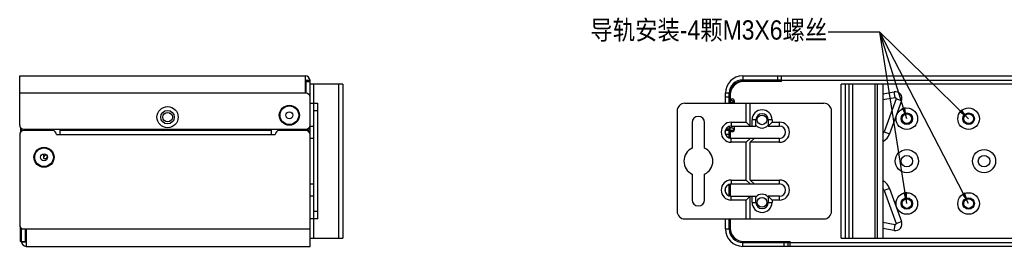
# Model space of a CAD drawing. Header units: millimetres. Extents: x 0 to 891, y -210 to 420.
# Tile 9 of 29: x 485 to 740, y 84 to 143. Entities that reach past the tile are written whole.
import ezdxf

# ---------------------------------------------------------------- set-up
doc = ezdxf.new("R2010")
doc.units = ezdxf.units.MM
doc.header["$LTSCALE"] = 0.01
doc.layers.get('0').update_dxf_attribs({"linetype": 'CONTINUOUS'})
doc.layers.add('02___PRT_ALL_AXES', color=7, linetype='CONTINUOUS')
doc.layers.add('3-尺寸层', color=10, linetype='CONTINUOUS')
doc.styles.get("Standard").update_dxf_attribs({"font": 'arial.ttf', "width": 0.85})
doc.dimstyles.new('ISO-25', dxfattribs={"dimtxt": 1.3, "dimasz": 0.8, "dimexe": 0.2, "dimexo": 0.1, "dimgap": 0.2, "dimtad": 1, "dimtoh": 1, "dimdsep": 46, "dimtxsty": 'Standard', "dimcen": 0.3, "dimclrd": 1, "dimclre": 1, "dimclrt": 1, "dimadec": 0, "dimazin": 0, "dimtfac": 1, "dimtmove": 0, "dimatfit": 3, "dimfxl": 1, "dimarcsym": 0})

msp = doc.modelspace()

# ---------------------------------------------------------------- linework, layer by layer
at = {"color": 3, "linetype": 'Continuous'}
for p, q in [((485.043, 115.327), (485.043, 128.127)), ((485.043, 128.127), (559.043, 128.127)), ((559.043, 123.627), (559.043, 128.127)), ((672.334, 128.127), (773.334, 128.127)), ((682.334, 126.677), (682.334, 128.127)), ((560.243, 112.927), (560.243, 126.927)), ((674.584, 126.877), (672.584, 126.877)), ((682.334, 126.677), (672.584, 126.677)), ((674.584, 126.877), (674.584, 126.677)), ((763.334, 126.927), (682.334, 126.927)), ((559.243, 123.627), (485.043, 123.627)), ((667.834, 121.027), (667.834, 123.627)), ((669.084, 123.177), (669.084, 121.348)), ((669.148, 121.177), (668.934, 121.177)), ((668.934, 121.027), (668.934, 121.177)), ((669.084, 122.177), (669.634, 122.177)), ((670.134, 121.677), (670.134, 121.027)), ((670.134, 121.677), (670.134, 121.658)), ((668.934, 114.677), (668.934, 115.074)), ((670.134, 115.127), (670.134, 114.177)), ((486.043, 114.327), (559.243, 114.327)), ((486.543, 114.327), (486.543, 113.927)), ((668.834, 112.018), (668.834, 113.927)), ((669.034, 112.927), (668.834, 112.927)), ((669.148, 114.677), (668.934, 114.677)), ((669.084, 113.677), (669.634, 113.677)), ((669.084, 113.677), (669.084, 111.958)), ((670.034, 113.927), (670.034, 114.378)), ((670.134, 114.177), (670.134, 114.196)), ((668.834, 97.018), (668.834, 100.036)), ((669.084, 100.097), (669.084, 96.958)), ((668.834, 88.427), (668.834, 91.027)), ((669.084, 91.027), (669.084, 88.677)), ((486.543, 85.127), (486.543, 88.427)), ((672.334, 84.927), (773.334, 84.927)), ((672.584, 85.177), (684.584, 85.177)), ((684.584, 85.127), (678.934, 85.127)), ((684.584, 83.927), (684.584, 85.177)), ((761.084, 83.927), (684.584, 83.927))]:
    msp.add_line(p, q, dxfattribs=at)
at = {"color": 7, "linetype": 'Continuous'}
for p, q in [((672.334, 128.127), (672.334, 127.127)), ((681.334, 128.127), (681.334, 127.127)), ((560.243, 126.927), (559.243, 126.927)), ((559.243, 123.627), (559.243, 126.927)), ((559.243, 126.677), (560.243, 126.677)), ((568.743, 126.027), (560.243, 126.027)), ((561.243, 86.027), (561.243, 126.027)), ((567.743, 86.027), (567.743, 126.027)), ((568.743, 126.027), (568.743, 86.027)), ((672.334, 127.127), (682.334, 127.127)), ((675.584, 126.877), (674.584, 126.877)), ((682.334, 127.027), (675.584, 127.027)), ((675.584, 126.677), (675.584, 127.027)), ((682.334, 126.759), (675.584, 126.759)), ((747.834, 126.027), (697.834, 126.027)), ((697.834, 86.027), (697.834, 126.027)), ((698.834, 126.027), (698.834, 86.027)), ((699.834, 126.027), (699.834, 86.027)), ((700.804, 126.027), (700.804, 86.027)), ((706.574, 126.027), (706.574, 86.027)), ((707.134, 126.027), (707.134, 86.027)), ((708.634, 126.027), (708.634, 86.027)), ((560.071, 123.177), (560.243, 123.177)), ((668.834, 123.627), (667.834, 123.627)), ((668.834, 122.627), (667.834, 122.627)), ((668.834, 121.027), (668.834, 123.627)), ((708.634, 123.501), (711.53, 124.012)), ((708.634, 121.978), (711.791, 122.535)), ((711.791, 122.535), (711.53, 124.012)), ((560.243, 121.027), (562.243, 121.027)), ((562.243, 91.027), (562.243, 121.027)), ((657.334, 121.027), (693.334, 121.027)), ((669.302, 121.927), (669.446, 122.177)), ((669.302, 121.927), (670.042, 121.5)), ((673.248, 116.127), (673.248, 121.027)), ((674.248, 115.127), (674.248, 121.027)), ((712.069, 122.203), (708.948, 113.629)), ((713.478, 121.69), (710.358, 113.116)), ((713.478, 121.69), (712.069, 122.203)), ((562.243, 119.027), (561.243, 119.027)), ((655.334, 119.027), (655.334, 93.027)), ((695.334, 93.027), (695.334, 119.027)), ((560.243, 115.127), (561.243, 115.127)), ((659.234, 116.027), (659.234, 109.419)), ((662.434, 109.419), (662.434, 116.027)), ((668.834, 115.036), (668.834, 114.327)), ((669.334, 116.127), (673.248, 116.127)), ((669.334, 116.127), (669.334, 115.127)), ((669.334, 115.127), (675.734, 115.127)), ((673.248, 116.127), (674.248, 115.127)), ((675.734, 116.727), (674.734, 116.727)), ((674.734, 115.127), (674.734, 116.727)), ((675.734, 115.127), (675.734, 116.727)), ((679.934, 116.727), (678.934, 116.727)), ((678.934, 116.727), (678.934, 115.127)), ((678.934, 115.127), (679.934, 116.127)), ((678.934, 115.127), (681.834, 115.127)), ((679.934, 116.727), (679.934, 116.127)), ((679.934, 116.127), (681.834, 116.127)), ((681.834, 115.127), (681.834, 116.127)), ((485.043, 112.927), (485.043, 89.427)), ((485.243, 114.73), (485.243, 113.524)), ((485.543, 114.473), (485.543, 113.781)), ((493.543, 113.927), (486.043, 113.927)), ((494.543, 112.927), (551.243, 112.927)), ((495.543, 112.927), (495.543, 114.327)), ((550.243, 113.927), (495.543, 113.927)), ((550.243, 112.927), (550.243, 114.327)), ((559.243, 113.927), (552.243, 113.927)), ((559.243, 113.927), (559.243, 114.327)), ((559.243, 114.177), (560.243, 114.177)), ((559.889, 113.677), (560.243, 113.677)), ((560.243, 83.927), (560.243, 112.927)), ((670.034, 113.927), (667.834, 113.927)), ((667.834, 112.978), (667.834, 113.927)), ((668.834, 112.927), (667.855, 112.927)), ((668.834, 114.327), (667.96, 114.327)), ((669.034, 112.927), (669.034, 114.677)), ((708.948, 113.629), (710.358, 113.116)), ((561.243, 111.927), (560.243, 111.927)), ((681.834, 111.927), (669.334, 111.927)), ((669.334, 110.927), (669.334, 111.927)), ((673.248, 110.927), (669.334, 110.927)), ((674.248, 111.927), (673.248, 110.927)), ((673.248, 101.127), (673.248, 110.927)), ((674.248, 110.927), (675.248, 111.927)), ((681.834, 110.927), (674.248, 110.927)), ((674.248, 101.127), (674.248, 110.927)), ((681.834, 110.927), (681.834, 111.927)), ((708.709, 111.151), (708.634, 111.281)), ((708.709, 111.151), (708.634, 111.108)), ((491.313, 106.727), (491.313, 107.924)), ((491.963, 106.727), (492.206, 107.272)), ((491.313, 106.727), (491.963, 106.727)), ((659.234, 102.636), (659.234, 96.027)), ((662.434, 96.027), (662.434, 102.636)), ((560.243, 100.127), (561.243, 100.127)), ((669.334, 101.127), (673.248, 101.127)), ((669.334, 101.127), (669.334, 100.127)), ((669.334, 100.127), (681.834, 100.127)), ((673.248, 101.127), (674.248, 100.127)), ((674.248, 101.127), (681.834, 101.127)), ((675.248, 100.127), (674.248, 101.127)), ((681.834, 100.127), (681.834, 101.127)), ((708.634, 100.946), (708.709, 100.903)), ((708.634, 100.773), (708.709, 100.903)), ((561.243, 96.927), (560.243, 96.927)), ((667.834, 97.978), (667.834, 99.082)), ((669.334, 96.927), (675.734, 96.927)), ((669.334, 95.927), (669.334, 96.927)), ((674.248, 96.927), (673.248, 95.927)), ((674.248, 91.027), (674.248, 96.927)), ((674.734, 95.327), (674.734, 96.927)), ((675.734, 95.327), (675.734, 96.927)), ((681.834, 96.927), (678.934, 96.927)), ((678.934, 96.927), (679.934, 95.927)), ((678.934, 96.927), (678.934, 95.327)), ((681.834, 95.927), (681.834, 96.927)), ((710.358, 98.938), (708.948, 98.425)), ((708.948, 98.425), (712.069, 89.851)), ((710.358, 98.938), (713.478, 90.364)), ((673.248, 95.927), (669.334, 95.927)), ((673.248, 91.027), (673.248, 95.927)), ((674.734, 95.327), (675.734, 95.327)), ((678.934, 95.327), (679.934, 95.327)), ((681.834, 95.927), (679.934, 95.927)), ((679.934, 95.927), (679.934, 95.327)), ((561.243, 93.027), (562.243, 93.027)), ((562.243, 91.027), (560.243, 91.027)), ((657.334, 91.027), (693.334, 91.027)), ((667.834, 88.427), (667.834, 91.027)), ((711.791, 89.52), (708.634, 90.076)), ((711.53, 88.042), (711.791, 89.52)), ((712.069, 89.851), (713.478, 90.364)), ((485.243, 85.177), (485.243, 88.83)), ((485.396, 88.677), (485.243, 88.677)), ((485.543, 85.127), (485.543, 88.573)), ((486.043, 88.427), (560.243, 88.427)), ((486.743, 88.427), (486.743, 83.927)), ((667.834, 88.427), (668.834, 88.427)), ((711.53, 88.042), (708.634, 88.553)), ((485.243, 85.177), (486.543, 85.177)), ((485.543, 85.127), (486.543, 85.127)), ((560.243, 86.027), (568.743, 86.027)), ((672.334, 83.927), (672.334, 84.927)), ((683.084, 83.927), (683.084, 84.927)), ((684.084, 83.927), (684.084, 84.927)), ((697.834, 86.027), (747.834, 86.027)), ((486.743, 83.927), (560.243, 83.927)), ((684.584, 83.927), (672.334, 83.927))]:
    msp.add_line(p, q, dxfattribs=at)
at = {"color": 3, "linetype": 'Continuous'}
for centre, radius in [((523.343, 117.427), 2.75), ((554.893, 117.927), 2.6)]:
    msp.add_circle(centre, radius, dxfattribs=at)
at = {"color": 7, "linetype": 'Continuous'}
for centre, radius in [((554.893, 117.927), 2.417), ((523.343, 117.427), 1.75), ((714.834, 117.027), 2.8), ((714.834, 117.027), 1.5), ((730.834, 117.027), 2.8), ((730.834, 117.027), 1.5), ((491.343, 107.027), 2.6), ((491.343, 107.027), 2.417), ((714.834, 106.027), 3), ((714.834, 106.027), 1.5), ((734.834, 106.027), 3), ((734.834, 106.027), 1.5), ((714.834, 95.027), 2.8), ((730.834, 95.027), 2.8), ((714.834, 95.027), 1.5), ((730.834, 95.027), 1.5)]:
    msp.add_circle(centre, radius, dxfattribs=at)
at = {"color": 3, "linetype": 'Continuous'}
for centre, radius, start, end in [((559.043, 126.927), 1.2, 0, 90), ((672.334, 123.627), 4.5, 90, 180), ((672.584, 123.377), 3.5, 90, 180), ((672.584, 123.177), 3.5, 90, 180), ((559.243, 122.627), 1, 0, 90), ((669.634, 121.677), 0.5, 0, 90), ((486.043, 115.327), 1, 180, 270), ((559.243, 115.327), 1, 270, 0), ((669.034, 113.927), 1, 270, 272.98441), ((669.634, 114.177), 0.5, 270, 0), ((669.034, 113.927), 1, 357.33499, 0), ((672.334, 88.427), 3.5, 180, 270), ((672.584, 88.677), 3.5, 180, 270), ((486.743, 85.127), 0.2, 180, 270)]:
    msp.add_arc(centre, radius, start, end, dxfattribs=at)
at = {"color": 7, "linetype": 'Continuous'}
for centre, radius, start, end in [((559.043, 126.927), 0.2, 0, 90), ((672.334, 123.627), 3.5, 90, 180), ((711.834, 122.288), 1.75, 340, 100), ((711.834, 122.288), 0.25, 340, 100), ((657.334, 119.027), 2, 90, 180), ((671.034, 120.927), 2, 150, 172.78846), ((693.334, 119.027), 2, 0, 90), ((660.834, 116.027), 1.6, 0, 180), ((677.334, 116.727), 2.6, 0, 180), ((677.334, 116.727), 1.6, 0, 180), ((669.334, 113.527), 2.6, 90, 270), ((669.334, 113.527), 1.6, 90, 270), ((681.834, 113.527), 2.6, 270, 90), ((681.834, 113.527), 1.6, 270, 90), ((486.043, 112.927), 1, 90, 180), ((493.543, 112.927), 1, 0, 90), ((552.243, 112.927), 1, 90, 180), ((559.243, 112.927), 1, 0, 90), ((706.834, 114.399), 2.25, 323.3962, 340), ((706.834, 114.399), 3.75, 300, 340), ((660.834, 106.027), 3.75, 115.2562, 244.7438), ((660.834, 106.027), 3.75, 295.2562, 64.7438), ((669.334, 98.527), 2.6, 90, 270), ((669.334, 98.527), 1.6, 90, 270), ((681.834, 98.527), 2.6, 270, 90), ((681.834, 98.527), 1.6, 270, 90), ((706.834, 97.656), 3.75, 20, 60), ((706.834, 97.656), 2.25, 20, 36.6038), ((660.834, 96.027), 1.6, 180, 360), ((677.334, 95.327), 2.6, 180, 360), ((677.334, 95.327), 1.6, 180, 360), ((657.334, 93.027), 2, 180, 270), ((693.334, 93.027), 2, 270, 0), ((486.043, 89.427), 1, 180, 270), ((711.834, 89.766), 1.75, 260, 20), ((711.834, 89.766), 0.25, 260, 20), ((672.334, 88.427), 4.5, 180, 270), ((486.743, 85.127), 1.2, 180, 270)]:
    msp.add_arc(centre, radius, start, end, dxfattribs=at)
at = {"color": 3, "linetype": 'Continuous'}
for points, knots in [([(670.11, 121.575), (670.083, 121.522), (669.977, 121.408), (669.741, 121.289), (669.452, 121.206), (669.244, 121.177), (669.148, 121.177)], [0, 0, 0, 0, 0.1666234, 0.4168903, 0.7322483, 1, 1, 1, 1]), ([(670.134, 121.658), (670.133, 121.651), (670.13, 121.622), (670.119, 121.595), (670.11, 121.575)], [0, 0, 0, 0, 0.2351419, 1, 1, 1, 1]), ([(560.243, 114.177), (560.243, 114.22), (560.243, 114.286), (560.24, 114.375), (560.232, 114.444), (560.21, 114.513), (560.161, 114.579), (560.076, 114.629), (560.008, 114.648), (559.969, 114.656)], [0, 0, 0, 0, 0.2053623, 0.3149208, 0.4258866, 0.5384547, 0.6602886, 0.8099986, 1, 1, 1, 1]), ([(670.11, 114.279), (670.083, 114.332), (669.977, 114.446), (669.741, 114.566), (669.452, 114.648), (669.244, 114.678), (669.148, 114.677)], [0, 0, 0, 0, 0.1666234, 0.4168903, 0.7322483, 1, 1, 1, 1]), ([(670.134, 114.196), (670.133, 114.203), (670.13, 114.232), (670.119, 114.259), (670.11, 114.279)], [0, 0, 0, 0, 0.2351419, 1, 1, 1, 1])]:
    msp.add_open_spline(points, degree=3, knots=knots, dxfattribs=at)
at = {"color": 7, "linetype": 'Continuous'}
for points, knots in [([(559.243, 114.177), (559.243, 114.187), (559.243, 114.237), (559.243, 114.287), (559.242, 114.327)], [0, 0, 0, 0, 0.1931556, 1, 1, 1, 1]), ([(491.313, 107.167), (491.416, 107.253), (491.602, 107.451), (491.763, 107.666), (491.84, 107.777)], [0, 0, 0, 0, 0.499945, 1, 1, 1, 1])]:
    msp.add_open_spline(points, degree=3, knots=knots, dxfattribs=at)
at = {"layer": '02___PRT_ALL_AXES', "color": 7, "linetype": 'Continuous'}
for p, q in [((557.743, 113.927), (557.743, 114.327)), ((670.117, 114.252), (670.034, 114.252)), ((674.734, 84.927), (674.734, 85.177)), ((678.934, 84.927), (678.934, 85.177))]:
    msp.add_line(p, q, dxfattribs=at)
for centre, radius in [((523.343, 117.427), 1.25), ((554.893, 117.927), 0.9), ((677.334, 116.727), 1.25), ((714.834, 117.027), 1.25), ((730.834, 117.027), 1.25), ((491.343, 107.027), 0.9), ((677.334, 95.327), 1.25), ((714.834, 95.027), 1.25), ((730.834, 95.027), 1.25)]:
    msp.add_circle(centre, radius, dxfattribs=at)
at = {"layer": '02___PRT_ALL_AXES', "color": 3, "linetype": 'Continuous'}
for centre, start, end in [((677.334, 116.727), 220.47738, 319.52262), ((677.334, 95.327), 40.47738, 139.52262)]:
    msp.add_arc(centre, 2.125, start, end, dxfattribs=at)
at = {"layer": '02___PRT_ALL_AXES', "color": 7, "linetype": 'Continuous'}
for centre, start, end in [((677.334, 116.727), 220.5635, 319.4365), ((677.334, 95.327), 40.5635, 139.4365)]:
    msp.add_arc(centre, 2.11, start, end, dxfattribs=at)

# ---------------------------------------------------------------- texts
at = {"layer": '3-尺寸层', "color": 1, "insert": (694.225, 136.965), "char_height": 5, "width": 95.84526, "attachment_point": 9}
msp.add_mtext('{\\f宋体|b0|i0|c134|p32;导轨安装}-4{\\f宋体|b0|i0|c134|p32;颗}M3X6{\\f宋体|b0|i0|c134|p32;螺丝}', dxfattribs=at)

# ---------------------------------------------------------------- leaders
at = {"layer": '3-尺寸层', "annotation_type": 0, "has_hookline": 1, "hookline_direction": 1, "text_width": 62.624}
msp.add_leader([(714.834, 117.027), (707.824, 139.465), (694.425, 139.465)], dimstyle='ISO-25', override={"dimtxt": 5, "dimasz": 3, "dimgap": 0.2, "dimtad": 0, "dimarcsym": 1}, dxfattribs=at)
at = {"layer": '3-尺寸层'}
for points in [[(730.834, 117.027), (707.824, 139.465)], [(714.834, 95.027), (707.824, 139.465)], [(730.834, 95.027), (707.824, 139.465)]]:
    msp.add_leader(points, dimstyle='ISO-25', override={"dimtxt": 5, "dimasz": 3, "dimgap": 0.2, "dimtad": 0, "dimarcsym": 1}, dxfattribs=at)

doc.saveas('drawing.dxf')
